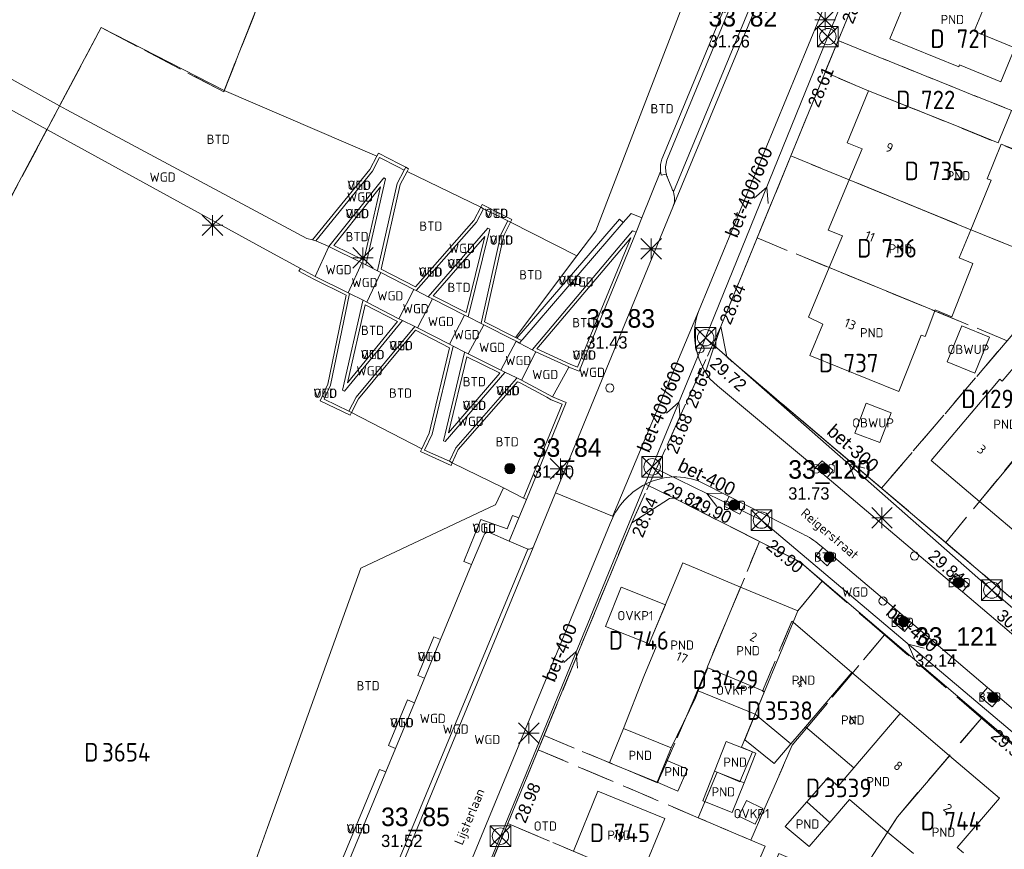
# Model space of a CAD drawing. Header units: metres. Extents: x 207644 to 210135, y 370459 to 373417.
# Tile 133 of 256: x 208226 to 208322, y 372092 to 372173. Entities that reach past the tile are written whole.
import ezdxf
from ezdxf.enums import TextEntityAlignment as Align

# ---------------------------------------------------------------- set-up
doc = ezdxf.new("R2010")
doc.units = ezdxf.units.M
doc.linetypes.add('HIDDEN2', pattern=[4.7625, 3.175, -1.5875])
for name, color, linetype in [('BTD', 7, 'Continuous'), ('combi_kolk', 7, 'Continuous'), ('CON_BxH300x300mm', 7, 'Continuous'), ('CON_BxH400x400mm', 7, 'Continuous'), ('CON_BxH400x600mm', 7, 'Continuous'), ('DMM_BxH300x300mm', 7, 'Continuous'), ('DMM_BxH400x400mm', 7, 'Continuous'), ('DMM_BxH400x600mm', 7, 'Continuous'), ('GB', 1, 'Continuous'), ('GB07', 1, 'Continuous'), ('GB11', 1, 'Continuous'), ('INV_BxH300x300mm', 7, 'Continuous'), ('INV_BxH400x400mm', 7, 'Continuous'), ('INV_BxH400x600mm', 7, 'Continuous'), ('KAD_Niet_vastgesteld_Perceel', 30, 'Continuous'), ('KAD_perceelnummer', 212, 'Continuous'), ('KAD_sectie', 212, 'Continuous'), ('KAD_Vastgesteld_Perceel', 212, 'Continuous'), ('NAR', 7, 'Continuous'), ('NLV_inspectieput', 7, 'Continuous'), ('NNR_inspectieput', 7, 'Continuous'), ('NOD_inspectieput', 7, 'Continuous'), ('OBWUP', 7, 'Continuous'), ('ORL', 7, 'Continuous'), ('OTD', 7, 'Continuous'), ('OVKP1', 7, 'Continuous'), ('PIJL', 7, 'Continuous'), ('PND', 7, 'Continuous'), ('trottoirkolk', 7, 'Continuous'), ('VGO', 7, 'Continuous'), ('WGD', 7, 'Continuous')]:
    doc.layers.add(name, color=color, linetype=linetype)
for name, color, linetype, lineweight in [('GIMGMV', 7, 'Continuous', 25), ('GMV', 7, 'Continuous', 25), ('GP1', 7, 'Continuous', 30), ('GPNDTV', 150, 'Continuous', 25), ('GPNDVB', 6, 'Continuous', 25), ('Q21_lantaarnpaal', 1, 'Continuous', 0), ('Q26_boom', 72, 'Continuous', 0), ('Q28_rioolput', 153, 'Continuous', 0)]:
    doc.layers.add(name, color=color, linetype=linetype, lineweight=lineweight)
doc.styles.add('ISO', font='isocpeur.ttf', dxfattribs={"height": 1})
doc.styles.add('ISOCP', font='ISOCP.shx', dxfattribs={"height": 1.8})

# ---------------------------------------------------------------- blocks, each defined once
blk = doc.blocks.new('ACMAP_ANN_TEMPLATE_Niet_Vastgesteld_Perceelnummer')
at = {"layer": 'KAD_perceelnummer', "style": 'ISOCP'}
blk.add_attdef('Perceelnummer', text='', height=1.8, dxfattribs=at).set_placement((0, 0), align=Align.MIDDLE)
at = {"layer": 'KAD_sectie', "style": 'ISOCP'}
blk.add_attdef('sectie', text='', height=1.8, dxfattribs=at).set_placement((-2.7, 0), align=Align.MIDDLE_RIGHT)
blk = doc.blocks.new('ACMAP_ANN_TEMPLATE_Vastgesteld_Perceelnummer')
at = {"layer": 'KAD_perceelnummer', "style": 'ISOCP'}
blk.add_attdef('Perceelnummer', text='', height=1.8, dxfattribs=at).set_placement((0, 0), align=Align.MIDDLE)
at = {"layer": 'KAD_sectie', "style": 'ISOCP'}
blk.add_attdef('sectie', text='', height=1.8, dxfattribs=at).set_placement((-2.7, 0), align=Align.MIDDLE_RIGHT)
blk = doc.blocks.new('Q21')
for p, q in [((-1, 1), (0, 0)), ((0, 1), (0, 0)), ((0, 0), (1, 1)), ((-1, 0), (0, 0)), ((-1, -1), (0, 0)), ((0, 0), (1, 0)), ((0, 0), (0, -1)), ((0, 0), (1, -1))]:
    blk.add_line(p, q)
blk = doc.blocks.new('Q28')
at = {"linetype": 'Continuous'}
for p, q in [((-1, -1), (1, 1)), ((-1, 1), (1, -1))]:
    blk.add_line(p, q, dxfattribs=at)
blk.add_lwpolyline([(1, 1), (1, -1), (-1, -1), (-1, 1)], close=True)
blk = doc.blocks.new('Q26')
blk.add_hatch(color=256).paths.add_polyline_path([(-0.452, -0.01, 1), (0.548, -0.01, 1)])
blk.add_circle((0.048, -0.01), 0.5)

msp = doc.modelspace()

# ---------------------------------------------------------------- linework, layer by layer
at = {"layer": 'combi_kolk', "color": 253, "lineweight": 13}
msp.add_circle((208283.94, 372136.83), 0.4, dxfattribs=at)
at = {"layer": 'CON_BxH300x300mm', "color": 253, "linetype": 'Continuous', "lineweight": 13}
for points in [[(208293.27, 372141.72), (208321.13, 372117.16)], [(208321.13, 372117.16), (208348.66, 372093.64)]]:
    msp.add_lwpolyline(points, dxfattribs=at)
at = {"layer": 'CON_BxH400x400mm', "color": 253, "linetype": 'Continuous', "lineweight": 13}
for points in [[(208288.06, 372129.15), (208273.29, 372093.21)], [(208288.06, 372129.15), (208298.7, 372123.97)], [(208327.3, 372099.81), (208298.7, 372123.97)], [(208273.29, 372093.21), (208258.48, 372057.17)]]:
    msp.add_lwpolyline(points, dxfattribs=at)
at = {"layer": 'CON_BxH400x600mm', "color": 253, "linetype": 'Continuous', "lineweight": 13}
for points in [[(208316.49, 372198.55), (208305.17, 372171.03)], [(208305.17, 372171.03), (208293.27, 372141.72)], [(208293.27, 372141.72), (208288.06, 372129.15)]]:
    msp.add_lwpolyline(points, dxfattribs=at)
at = {"layer": 'GB', "color": 253, "linetype": 'Continuous', "lineweight": 13}
for points in [[(208311.203, 372170.807), (208314.274, 372178.304)], [(208321.042, 372175.487), (208319.427, 372171.561)], [(208317.922, 372168.084), (208311.203, 372170.807)], [(208319.427, 372171.561), (208323.377, 372169.942)], [(208323.377, 372169.942), (208322.01, 372166.63)], [(208317.999, 372168.273), (208317.922, 372168.084)], [(208322.01, 372166.63), (208317.999, 372168.273)], [(208309.136, 372165.76), (208307.049, 372160.703)], [(208318.003, 372162.204), (208309.136, 372165.76)], [(208323.049, 372163.835), (208321.753, 372160.702)], [(208321.753, 372160.702), (208318.003, 372162.204)], [(208307.049, 372160.703), (208308.501, 372160.104)], [(208308.501, 372160.104), (208307.239, 372157.093)], [(208305.184, 372152.188), (208307.239, 372157.093)], [(208306.586, 372151.627), (208305.184, 372152.188)], [(208305.289, 372148.552), (208306.586, 372151.627)], [(208303.293, 372143.71), (208305.289, 372148.552)], [(208304.68, 372143.036), (208303.293, 372143.71)], [(208303.411, 372139.992), (208304.68, 372143.036)], [(208314.256, 372141.982), (208312.08, 372136.499)], [(208314.652, 372141.825), (208314.256, 372141.982)], [(208312.08, 372136.499), (208303.411, 372139.992)], [(208323.805, 372139.454), (208322.156, 372137.494)], [(208321.071, 372136.687), (208315.214, 372129.773)], [(208315.214, 372129.773), (208319.932, 372125.791)], [(208324.772, 372121.706), (208319.932, 372125.791)], [(208287.865, 372112.178), (208291.061, 372119.807)], [(208291.061, 372119.807), (208296.673, 372117.455)], [(208296.673, 372117.455), (208302.237, 372115.123)], [(208302.237, 372115.123), (208301.777, 372114.026)], [(208301.777, 372114.026), (208307.503, 372109.146)], [(208287.761, 372111.919), (208287.865, 372112.178)], [(208287.243, 372108.757), (208288.443, 372111.63)], [(208288.443, 372111.63), (208287.761, 372111.919)], [(208302.993, 372103.854), (208307.503, 372109.146)], [(208307.503, 372109.146), (208312.199, 372105.144)], [(208307.7, 372099.866), (208312.199, 372105.144)], [(208312.199, 372105.144), (208317.014, 372101.041)], [(208283.91, 372100.352), (208285.284, 372103.692)], [(208302.993, 372103.854), (208301.57, 372102.184)], [(208307.7, 372099.866), (208302.993, 372103.854)], [(208289.908, 372101.79), (208289.425, 372100.617)], [(208317.014, 372101.041), (208321.865, 372096.907)], [(208288.534, 372098.45), (208283.91, 372100.352)], [(208289.425, 372100.617), (208288.534, 372098.45)], [(208306.161, 372098.059), (208307.7, 372099.866)], [(208303.115, 372096.535), (208305.214, 372098.917)], [(208305.214, 372098.917), (208306.161, 372098.059)], [(208280.39, 372091.745), (208282.786, 372097.583)], [(208282.786, 372097.583), (208289.285, 372094.933)], [(208321.865, 372096.907), (208317.755, 372092.11)], [(208303.115, 372096.535), (208301.016, 372094.152)], [(208303.115, 372096.535), (208305.369, 372094.548)], [(208307.276, 372096.768), (208305.369, 372094.548)], [(208289.285, 372094.933), (208286.853, 372089.012)], [(208303.338, 372092.184), (208305.369, 372094.548)], [(208317.755, 372092.11), (208318.373, 372091.589)]]:
    msp.add_lwpolyline(points, dxfattribs=at)
at = {"layer": 'GB07', "color": 253, "linetype": 'Continuous', "lineweight": 13}
for points in [[(208319.095, 372152.234), (208307.239, 372157.093)], [(208315.586, 372144.324), (208305.289, 372148.552)], [(208325.634, 372132.643), (208319.932, 372125.791)], [(208293.403, 372109.612), (208296.673, 372117.455)], [(208298.998, 372107.271), (208301.777, 372114.026)], [(208292.556, 372107.346), (208293.489, 372109.576)], [(208293.489, 372109.576), (208293.403, 372109.612)], [(208298.098, 372105.082), (208298.998, 372107.271)], [(208289.908, 372101.79), (208285.284, 372103.692)], [(208317.014, 372101.041), (208311.934, 372095.087)], [(208294.127, 372099.533), (208297.005, 372098.394)], [(208311.934, 372095.087), (208310.988, 372093.606)]]:
    msp.add_lwpolyline(points, dxfattribs=at)
at = {"layer": 'GB11', "color": 253, "linetype": 'Continuous', "lineweight": 13}
for points in [[(208322.053, 372160.576), (208320.665, 372157.192)], [(208327.467, 372158.443), (208322.053, 372160.576)], [(208321.077, 372157.054), (208319.095, 372152.234)], [(208320.665, 372157.192), (208321.077, 372157.054)], [(208319.095, 372152.234), (208317.967, 372149.49)], [(208319.292, 372148.935), (208317.242, 372143.756)], [(208317.967, 372149.49), (208319.292, 372148.935)], [(208315.586, 372144.324), (208314.652, 372141.825)], [(208315.623, 372144.423), (208315.586, 372144.324)], [(208317.242, 372143.756), (208315.623, 372144.423)], [(208321.918, 372137.694), (208321.071, 372136.687)], [(208322.156, 372137.494), (208321.918, 372137.694)], [(208293.489, 372109.576), (208298.998, 372107.271)], [(208285.284, 372103.692), (208287.243, 372108.757)], [(208292.267, 372106.655), (208289.908, 372101.79)], [(208292.556, 372107.346), (208292.267, 372106.655)], [(208294.127, 372099.533), (208295.27, 372102.422)], [(208295.27, 372102.422), (208298.148, 372101.283)], [(208298.148, 372101.283), (208297.005, 372098.394)], [(208288.534, 372098.45), (208290.575, 372097.571), (208291.501, 372099.722), (208289.425, 372100.617)], [(208294.127, 372099.533), (208292.984, 372096.644)], [(208295.862, 372095.505), (208297.005, 372098.394)], [(208292.984, 372096.644), (208295.862, 372095.505)], [(208310.988, 372093.606), (208307.276, 372096.768)], [(208301.016, 372094.152), (208303.338, 372092.184)], [(208313.495, 372091.52), (208310.988, 372093.606)]]:
    msp.add_lwpolyline(points, dxfattribs=at)
at = {"layer": 'GIMGMV', "color": 253, "linetype": 'Continuous', "lineweight": 13}
for points in [[(208318.214, 372142.891), (208316.782, 372139.375)], [(208320.916, 372141.79), (208318.214, 372142.891)], [(208319.484, 372138.274), (208320.916, 372141.79)], [(208316.782, 372139.375), (208319.484, 372138.274)], [(208308.908, 372135.348), (208307.8, 372132.446)], [(208311.339, 372134.419), (208308.908, 372135.348)], [(208310.232, 372131.518), (208311.339, 372134.419)], [(208307.8, 372132.446), (208310.232, 372131.518)]]:
    msp.add_lwpolyline(points, dxfattribs=at)
at = {"layer": 'GMV', "color": 253, "linetype": 'Continuous', "lineweight": 13}
for points in [[(208315.075, 372198.805), (208292.563, 372144.276)], [(208306.392, 372171.203), (208316.11, 372194.643)], [(208306.646, 372194.356), (208290.088, 372154.434)], [(208305.634, 372193.303), (208290.124, 372155.92)], [(208302.443, 372191.599), (208289.089, 372159.331)], [(208289.555, 372159.15), (208302.9, 372191.395)], [(208296.347, 372187.847), (208286.188, 372161.5)], [(208254.484, 372186.25), (208246.391, 372165.781)], [(208230.373, 372164.286), (208234.429, 372171.901)], [(208234.429, 372171.901), (208246.391, 372165.781)], [(208294.755, 372142.827), (208306.392, 372171.203)], [(208225.469, 372167.002), (208230.373, 372164.286)], [(208261.255, 372159.394), (208246.391, 372165.781)], [(208224.194, 372164.684), (208229.14, 372161.974)], [(208231.078, 372163.895), (208230.373, 372164.286)], [(208254.438, 372151.373), (208231.078, 372163.895)], [(208190.879, 372090.16), (208229.14, 372161.974)], [(208250.469, 372150.285), (208229.14, 372161.974)], [(208286.188, 372161.5), (208282.578, 372152.125)], [(208260.578, 372158.083), (208261.255, 372159.394)], [(208261.531, 372159.275), (208260.83, 372157.918)], [(208261.402, 372159.679), (208261.255, 372159.394)], [(208263.439, 372158.632), (208261.402, 372159.679)], [(208263.302, 372158.365), (208261.531, 372159.275)], [(208289.089, 372159.331), (208289.001, 372159.092)], [(208263.932, 372158.041), (208263.302, 372158.365)], [(208264.074, 372158.306), (208263.439, 372158.632)], [(208264.074, 372158.306), (208263.932, 372158.041)], [(208264.34, 372158.168), (208264.074, 372158.306)], [(208264.202, 372157.909), (208264.34, 372158.168)], [(208288.889, 372158.57), (208288.87, 372158.304)], [(208288.87, 372158.304), (208288.875, 372158.036)], [(208288.934, 372158.834), (208288.889, 372158.57)], [(208289.001, 372159.092), (208288.934, 372158.834)], [(208254.985, 372151.234), (208260.578, 372158.083)], [(208260.83, 372157.918), (208255.306, 372151.153)], [(208261.921, 372157.29), (208256.593, 372150.585)], [(208262.092, 372157.194), (208261.921, 372157.29)], [(208263.234, 372156.737), (208263.932, 372158.041)], [(208263.518, 372156.631), (208264.202, 372157.909)], [(208271.369, 372154.414), (208264.202, 372157.909)], [(208288.888, 372157.914), (208287.063, 372153.403)], [(208288.875, 372158.036), (208288.888, 372157.914)], [(208288.888, 372157.914), (208288.905, 372157.769)], [(208288.905, 372157.769), (208288.954, 372157.536)], [(208288.954, 372157.536), (208289.443, 372157.639)], [(208289.972, 372156.267), (208289.586, 372157.234)], [(208257.06, 372150.691), (208261.605, 372156.41)], [(208261.605, 372156.41), (208259.974, 372149.271)], [(208260.245, 372149.111), (208262.092, 372157.194)], [(208261.328, 372148.259), (208263.234, 372156.737)], [(208261.665, 372148.392), (208263.518, 372156.631)], [(208271.369, 372154.414), (208270.695, 372153.143)], [(208271.369, 372154.414), (208271.511, 372154.682)], [(208271.639, 372154.282), (208271.369, 372154.414)], [(208271.511, 372154.682), (208273.429, 372153.717)], [(208278.655, 372126.624), (208290.088, 372154.434)], [(208270.944, 372152.971), (208271.628, 372154.262)], [(208271.628, 372154.262), (208271.639, 372154.282)], [(208271.639, 372154.282), (208273.295, 372153.449)], [(208273.295, 372153.449), (208273.997, 372153.096)], [(208273.429, 372153.717), (208274.398, 372153.23)], [(208285.252, 372152.923), (208286.022, 372153.816)], [(208286.022, 372153.816), (208287.063, 372153.403)], [(208286.518, 372151.996), (208287.063, 372153.403)], [(208270.695, 372153.143), (208265.012, 372146.673)], [(208265.084, 372146.301), (208270.944, 372152.971)], [(208273.997, 372153.096), (208273.334, 372151.765)], [(208274.264, 372152.961), (208273.619, 372151.664)], [(208274.063, 372153.063), (208273.997, 372153.096)], [(208274.264, 372152.961), (208274.063, 372153.063)], [(208274.398, 372153.23), (208274.264, 372152.961)], [(208274.264, 372152.961), (208280.734, 372149.688)], [(208274.895, 372141.678), (208284.873, 372153.249)], [(208275.481, 372141.592), (208285.252, 372152.923)], [(208284.873, 372153.249), (208285.252, 372152.923)], [(208272.068, 372152.379), (208266.265, 372145.711)], [(208266.744, 372145.804), (208271.777, 372151.588)], [(208271.777, 372151.588), (208269.944, 372144.184)], [(208270.145, 372143.748), (208272.257, 372152.277)], [(208273.334, 372151.765), (208271.412, 372143.152)], [(208273.619, 372151.664), (208271.748, 372143.281)], [(208272.257, 372152.277), (208272.068, 372152.379)], [(208286.157, 372152.137), (208276.4, 372140.582)], [(208282.578, 372152.125), (208280.734, 372149.688)], [(208280.96, 372138.459), (208286.518, 372151.996)], [(208286.518, 372151.996), (208286.157, 372152.137)], [(208254.985, 372151.234), (208254.438, 372151.373)], [(208254.985, 372151.234), (208255.306, 372151.153)], [(208256.593, 372150.585), (208255.254, 372147.69)], [(208256.593, 372150.585), (208255.306, 372151.153)], [(208259.801, 372149.021), (208256.593, 372150.585)], [(208259.974, 372149.271), (208257.06, 372150.691)], [(208276.836, 372140.633), (208285.97, 372151.45)], [(208285.97, 372151.45), (208280.796, 372138.849)], [(208253.808, 372148.474), (208250.469, 372150.285)], [(208274.75, 372141.751), (208280.734, 372149.688)], [(208259.801, 372149.021), (208258.461, 372146.1)], [(208259.801, 372149.021), (208260.18, 372148.825)], [(208260.18, 372148.825), (208260.245, 372149.111)], [(208261.322, 372148.232), (208260.18, 372148.825)], [(208253.665, 372148.211), (208253.808, 372148.474)], [(208255.116, 372147.424), (208253.665, 372148.211)], [(208255.254, 372147.69), (208253.808, 372148.474)], [(208258.461, 372146.1), (208255.254, 372147.69)], [(208261.66, 372148.057), (208260.279, 372145.185)], [(208261.322, 372148.232), (208261.328, 372148.259)], [(208261.322, 372148.232), (208261.66, 372148.057)], [(208261.66, 372148.057), (208264.852, 372146.418)], [(208265.012, 372146.673), (208261.665, 372148.392)], [(208258.263, 372145.863), (208255.116, 372147.424)], [(208256.473, 372137.195), (208258.263, 372145.863)], [(208256.76, 372137.1), (208258.603, 372146.024)], [(208258.604, 372146.028), (208258.461, 372146.1)], [(208258.603, 372146.024), (208258.604, 372146.028)], [(208259.92, 372145.366), (208258.604, 372146.028)], [(208264.852, 372146.418), (208263.408, 372143.57)], [(208264.852, 372146.418), (208265.084, 372146.301)], [(208265.084, 372146.301), (208266.263, 372145.709)], [(208266.265, 372145.711), (208266.263, 372145.709)], [(208266.263, 372145.709), (208266.676, 372145.502)], [(208269.944, 372144.184), (208266.744, 372145.804)], [(208257.921, 372136.606), (208259.906, 372145.304)], [(208258.397, 372137.344), (208260.127, 372144.926)], [(208259.906, 372145.304), (208259.92, 372145.366)], [(208260.279, 372145.185), (208259.92, 372145.366)], [(208260.127, 372144.926), (208263.283, 372143.297)], [(208263.408, 372143.57), (208260.279, 372145.185)], [(208265.201, 372142.694), (208266.676, 372145.502)], [(208266.676, 372145.502), (208269.782, 372143.93)], [(208268.32, 372141.091), (208269.782, 372143.93)], [(208270.145, 372143.748), (208269.782, 372143.93)], [(208284.231, 372124.377), (208292.563, 372144.276)], [(208263.753, 372143.397), (208258.107, 372136.518)], [(208263.283, 372143.297), (208258.397, 372137.344)], [(208263.756, 372143.4), (208263.408, 372143.57)], [(208263.756, 372143.4), (208263.753, 372143.397)], [(208264.954, 372142.815), (208263.756, 372143.4)], [(208270.132, 372140.146), (208271.671, 372142.984)], [(208270.145, 372143.748), (208271.404, 372143.118)], [(208271.412, 372143.152), (208271.404, 372143.118)], [(208271.404, 372143.118), (208271.671, 372142.984)], [(208271.671, 372142.984), (208274.567, 372141.508)], [(208271.748, 372143.281), (208274.75, 372141.751)], [(208294.755, 372142.827), (208293.255, 372138.353)], [(208294.755, 372142.827), (208295.318, 372139.845)], [(208264.943, 372142.801), (208259.228, 372135.932)], [(208259.48, 372135.766), (208265.035, 372142.442)], [(208264.954, 372142.815), (208264.943, 372142.801)], [(208265.201, 372142.694), (208264.954, 372142.815)], [(208265.035, 372142.442), (208268.329, 372140.749)], [(208265.201, 372142.694), (208268.32, 372141.091)], [(208268.675, 372140.906), (208268.32, 372141.091)], [(208273.326, 372138.567), (208274.822, 372141.378)], [(208274.567, 372141.508), (208274.579, 372141.502)], [(208274.579, 372141.502), (208274.822, 372141.378)], [(208274.895, 372141.678), (208274.75, 372141.751)], [(208274.822, 372141.378), (208275.146, 372141.204)], [(208274.895, 372141.678), (208275.353, 372141.444)], [(208275.353, 372141.444), (208275.146, 372141.204)], [(208275.146, 372141.204), (208276.369, 372140.545)], [(208275.353, 372141.444), (208275.481, 372141.592)], [(208268.329, 372140.749), (208266.346, 372132.42)], [(208266.63, 372132.319), (208268.675, 372140.906)], [(208269.803, 372140.268), (208267.754, 372131.697)], [(208269.814, 372140.312), (208268.675, 372140.906)], [(208269.814, 372140.312), (208269.803, 372140.268)], [(208269.814, 372140.312), (208270.132, 372140.146)], [(208273.326, 372138.567), (208270.132, 372140.146)], [(208275.339, 372137.581), (208276.726, 372140.353)], [(208276.4, 372140.582), (208276.369, 372140.545)], [(208276.726, 372140.353), (208276.369, 372140.545)], [(208276.726, 372140.353), (208279.935, 372138.876)], [(208280.074, 372139.142), (208276.836, 372140.633)], [(208268.248, 372132.472), (208270.016, 372139.869)], [(208270.016, 372139.869), (208273.194, 372138.298)], [(208280.796, 372138.849), (208280.074, 372139.142)], [(208292.772, 372139.349), (208293.197, 372138.439)], [(208295.318, 372139.845), (208299.767, 372136.078)], [(208267.912, 372131.623), (208273.713, 372138.352)], [(208273.247, 372138.271), (208268.248, 372132.472)], [(208273.194, 372138.298), (208273.247, 372138.271)], [(208273.728, 372138.37), (208273.326, 372138.567)], [(208273.713, 372138.352), (208273.728, 372138.37)], [(208273.728, 372138.37), (208274.889, 372137.801)], [(208278.37, 372135.962), (208279.957, 372138.866)], [(208279.935, 372138.876), (208279.957, 372138.866)], [(208279.957, 372138.866), (208280.96, 372138.459)], [(208293.197, 372138.439), (208293.255, 372138.353)], [(208293.255, 372138.353), (208293.688, 372137.716), (208294.412, 372137.024), (208303.96, 372129.097)], [(208255.729, 372135.592), (208256.473, 372137.195)], [(208256.126, 372135.734), (208256.76, 372137.1)], [(208268.932, 372130.996), (208274.846, 372137.752)], [(208274.964, 372137.431), (208269.187, 372130.832)], [(208274.846, 372137.752), (208274.889, 372137.801)], [(208274.889, 372137.801), (208275.339, 372137.581)], [(208275.202, 372137.314), (208274.964, 372137.431)], [(208277.807, 372135.922), (208275.202, 372137.314)], [(208277.948, 372136.187), (208275.339, 372137.581)], [(208258.107, 372136.518), (208257.921, 372136.606)], [(208278.37, 372135.962), (208277.948, 372136.187)], [(208258.664, 372134.176), (208255.729, 372135.592)], [(208258.531, 372134.573), (208256.126, 372135.734)], [(208259.228, 372135.932), (208258.531, 372134.573)], [(208258.798, 372134.436), (208259.48, 372135.766)], [(208275.55, 372126.108), (208279.294, 372135.244)], [(208275.819, 372125.973), (208279.684, 372135.405)], [(208278.241, 372135.691), (208277.807, 372135.922)], [(208279.294, 372135.244), (208278.241, 372135.691)], [(208279.684, 372135.405), (208278.37, 372135.962)], [(208299.767, 372136.078), (208310.227, 372127.223)], [(208258.531, 372134.573), (208258.798, 372134.436)], [(208258.798, 372134.436), (208258.664, 372134.176)], [(208258.798, 372134.436), (208265.63, 372130.922)], [(208266.346, 372132.42), (208265.63, 372130.922)], [(208265.897, 372130.785), (208266.63, 372132.319)], [(208267.754, 372131.697), (208267.912, 372131.623)], [(208265.63, 372130.922), (208265.494, 372130.637)], [(208265.494, 372130.637), (208268.486, 372129.295)], [(208268.337, 372129.691), (208265.897, 372130.785)], [(208268.337, 372129.691), (208268.932, 372130.996)], [(208269.187, 372130.832), (208268.606, 372129.558)], [(208268.606, 372129.558), (208268.337, 372129.691)], [(208268.486, 372129.295), (208268.606, 372129.558)], [(208273.575, 372127.095), (208268.606, 372129.558)], [(208304.599, 372129.73), (208303.96, 372129.097)], [(208305.672, 372128.792), (208304.599, 372129.73)], [(208305.113, 372128.121), (208303.96, 372129.097)], [(208305.113, 372128.121), (208305.672, 372128.792)], [(208295.556, 372126.274), (208292.871, 372127.645)], [(208317.025, 372118.031), (208305.113, 372128.121)], [(208273.578, 372127.094), (208272.797, 372125.469)], [(208273.578, 372127.094), (208273.575, 372127.095)], [(208275.55, 372126.108), (208273.578, 372127.094)], [(208276.528, 372121.45), (208278.655, 372126.624)], [(208284.217, 372124.348), (208278.655, 372126.624)], [(208290.191, 372126.11), (208287.406, 372127.469)], [(208310.227, 372127.223), (208322.343, 372116.965)], [(208275.083, 372124.176), (208275.819, 372125.973)], [(208275.55, 372126.108), (208275.819, 372125.973)], [(208289.751, 372126.073), (208286.072, 372123.69)], [(208290.191, 372126.11), (208289.751, 372126.073)], [(208290.191, 372126.11), (208301.974, 372120.14)], [(208295.078, 372125.311), (208295.556, 372126.274)], [(208297.085, 372125.493), (208295.556, 372126.274)], [(208272.792, 372125.467), (208259.703, 372119.281)], [(208272.797, 372125.469), (208272.792, 372125.467)], [(208296.596, 372124.541), (208295.078, 372125.311)], [(208297.085, 372125.493), (208296.596, 372124.541)], [(208302.699, 372122.626), (208297.085, 372125.493)], [(208275.083, 372124.176), (208274.472, 372124.426), (208273.935, 372123.115), (208271.378, 372124.019), (208269.723, 372119.944), (208270.488, 372119.633)], [(208274.154, 372121.91), (208275.083, 372124.176)], [(208286.072, 372123.69), (208277.595, 372103.147)], [(208284.224, 372124.223), (208283.975, 372123.651)], [(208284.224, 372124.363), (208284.217, 372124.348)], [(208284.231, 372124.377), (208284.224, 372124.363)], [(208284.224, 372124.363), (208284.224, 372124.223)], [(208283.975, 372123.651), (208265.376, 372078.516)], [(208272.211, 372122.756), (208274.154, 372121.91)], [(208270.488, 372119.633), (208271.662, 372122.466)], [(208274.154, 372121.91), (208275.944, 372121.151)], [(208275.944, 372121.151), (208261.383, 372086.046)], [(208261.659, 372085.385), (208276.473, 372121.316)], [(208276.473, 372121.316), (208276.528, 372121.45)], [(208304.042, 372120.506), (208304.682, 372121.292)], [(208304.682, 372121.292), (208304.397, 372121.534)], [(208305.829, 372120.318), (208304.682, 372121.292)], [(208305.107, 372119.508), (208304.042, 372120.506)], [(208305.829, 372120.318), (208305.107, 372119.508)], [(208305.829, 372120.318), (208312.173, 372114.933)], [(208259.703, 372119.281), (208250.604, 372094.034)], [(208267.469, 372112.347), (208270.488, 372119.633)], [(208325.085, 372100.606), (208302.818, 372119.583)], [(208317.644, 372118.787), (208317.025, 372118.031)], [(208318.272, 372116.975), (208317.025, 372118.031)], [(208318.892, 372117.718), (208317.644, 372118.787)], [(208318.272, 372116.975), (208318.892, 372117.718)], [(208326.945, 372109.63), (208318.272, 372116.975)], [(208322.343, 372116.965), (208323.858, 372115.682)], [(208311.526, 372114.054), (208312.173, 372114.933)], [(208313.307, 372113.97), (208312.173, 372114.933)], [(208312.624, 372113.139), (208311.526, 372114.054)], [(208313.307, 372113.97), (208312.624, 372113.139)], [(208320.711, 372107.686), (208313.307, 372113.97)], [(208265.909, 372108.582), (208265.253, 372108.854), (208266.811, 372112.619), (208267.469, 372112.347)], [(208265.909, 372108.582), (208267.469, 372112.347)], [(208264.92, 372106.195), (208265.909, 372108.582)], [(208319.963, 372106.816), (208320.711, 372107.686)], [(208321.897, 372106.68), (208320.711, 372107.686)], [(208263.072, 372101.736), (208262.396, 372102.016), (208264.241, 372106.476), (208264.92, 372106.195)], [(208321.157, 372105.799), (208319.963, 372106.816)], [(208321.897, 372106.68), (208321.157, 372105.799)], [(208326.592, 372102.695), (208321.897, 372106.68)], [(208263.072, 372101.736), (208264.92, 372106.195)], [(208277.595, 372103.147), (208276.935, 372101.546)], [(208262.128, 372099.457), (208263.072, 372101.736)], [(208276.935, 372101.546), (208266.441, 372076.114)], [(208262.128, 372099.457), (208261.52, 372099.708), (208256.889, 372088.512), (208255.365, 372088.34)], [(208257.225, 372087.626), (208262.128, 372099.457)], [(208250.604, 372094.034), (208249.297, 372090.406)]]:
    msp.add_lwpolyline(points, dxfattribs=at)
for points in [[(208289.399, 372157.849, -0.139818), (208289.555, 372159.15)], [(208289.443, 372157.639, -0.018247), (208289.399, 372157.849)], [(208289.443, 372157.639, 0.047139), (208289.586, 372157.234)], [(208290.124, 372155.92, 0.0461), (208289.972, 372156.267)], [(208290.088, 372154.434, 0.177652), (208290.124, 372155.92)], [(208292.563, 372144.276, 0.191808), (208292.772, 372139.349)], [(208292.871, 372127.645, 0.222871), (208287.406, 372127.469)], [(208287.406, 372127.469, 0.162103), (208284.224, 372124.223)], [(208271.662, 372122.466, -0.432975), (208272.211, 372122.756)], [(208304.397, 372121.534, 0.065952), (208302.699, 372122.626)], [(208275.944, 372121.151, 0.232856), (208276.473, 372121.316)], [(208302.818, 372119.583, 0.130833), (208301.974, 372120.14)]]:
    msp.add_lwpolyline(points, format="xyb", dxfattribs=at)
at = {"layer": 'GP1', "color": 253, "linetype": 'Continuous', "lineweight": 13}
for points in [[(208283.511, 372113.609), (208285.044, 372117.447)], [(208285.044, 372117.447), (208289.35, 372115.723)], [(208289.35, 372115.723), (208287.865, 372112.178)], [(208287.761, 372111.919), (208283.511, 372113.609)], [(208298.098, 372105.082), (208292.556, 372107.346)], [(208298.092, 372094.368), (208296.511, 372095.144), (208297.262, 372096.674), (208298.844, 372095.897), (208298.092, 372094.368)]]:
    msp.add_lwpolyline(points, dxfattribs=at)
at = {"layer": 'GPNDTV', "color": 253, "linetype": 'Continuous', "lineweight": 13}
msp.add_lwpolyline([(208301.57, 372102.184), (208298.098, 372105.082)], dxfattribs=at)
at = {"layer": 'GPNDVB', "color": 253, "linetype": 'Continuous', "lineweight": 13}
msp.add_lwpolyline([(208301.57, 372102.184), (208299.936, 372100.266), (208297.07, 372102.583), (208298.098, 372105.082)], dxfattribs=at)
at = {"layer": 'KAD_Niet_vastgesteld_Perceel', "color": 253, "linetype": 'HIDDEN2', "lineweight": 13}
for points in [[(208310.063, 372180.057), (208306.392, 372171.203), (208306.159, 372170.636), (208304.895, 372167.553), (208301.56, 372159.42), (208298.283, 372151.429), (208294.755, 372142.827), (208286.072, 372123.69), (208277.533, 372102.996), (208276.966, 372101.623), (208274.004, 372094.445), (208271.647, 372088.733)], [(208112.412, 371945.989), (208152.875, 371926.837), (208238.006, 371888.987), (208244.61, 371903.887), (208164.685, 371939.475), (208134.159, 371957.004), (208119.408, 371964.218), (208129.132, 371990.025), (208128.531, 372021.148), (208171.927, 372097.695), (208190.879, 372090.16), (208228.541, 372160.85), (208230.946, 372165.362), (208234.429, 372171.901), (208246.346, 372165.667), (208249.199, 372172.872)]]:
    msp.add_lwpolyline(points, dxfattribs=at)
at = {"layer": 'KAD_Vastgesteld_Perceel', "color": 253, "linetype": 'HIDDEN2', "lineweight": 13}
for points in [[(208212.496, 372192.33), (208212.88, 372192.966), (208225.398, 372214.081), (208232.345, 372225.63), (208263.48, 372208.994), (208249.199, 372172.872), (208246.346, 372165.667), (208234.429, 372171.901), (208230.946, 372165.362), (208228.541, 372160.85), (208190.879, 372090.16), (208171.927, 372097.695), (208159.421, 372102.667), (208166.619, 372115.196), (208179.89, 372137.857), (208196.387, 372165.652), (208202.132, 372175.165), (208204.79, 372179.568), (208209.887, 372188.01), (208212.496, 372192.33)], [(208306.159, 372170.636), (208306.392, 372171.203), (208310.063, 372180.057), (208336.08, 372169.226), (208336.872, 372168.244), (208328.619, 372161.592), (208306.159, 372170.636)], [(208304.895, 372167.553), (208306.159, 372170.636), (208328.619, 372161.592), (208325.532, 372159.106), (208318.003, 372162.204), (208309.135, 372165.756), (208304.895, 372167.553)], [(208301.56, 372159.42), (208304.895, 372167.553), (208309.135, 372165.756), (208318.003, 372162.204), (208325.532, 372159.106), (208336.043, 372154.798), (208329.744, 372149.752), (208328.552, 372148.359), (208301.56, 372159.42)], [(208298.283, 372151.429), (208301.56, 372159.42), (208328.552, 372148.359), (208322.627, 372141.433), (208298.283, 372151.429)], [(208294.755, 372142.827), (208298.283, 372151.429), (208322.627, 372141.433), (208310.399, 372127.076), (208295.318, 372139.845), (208294.755, 372142.827)], [(208316.648, 372121.785), (208310.399, 372127.076), (208322.627, 372141.433), (208328.552, 372148.359), (208329.744, 372149.752), (208334.949, 372143.485), (208329.713, 372137.346), (208328.709, 372138.188), (208326.631, 372135.669), (208328.584, 372134.037), (208326.674, 372131.776), (208325.604, 372132.668), (208324.381, 372131.218), (208316.648, 372121.785)], [(208316.648, 372121.785), (208324.381, 372131.218), (208325.604, 372132.668), (208326.674, 372131.776), (208328.584, 372134.037), (208326.631, 372135.669), (208328.709, 372138.188), (208329.713, 372137.346), (208334.949, 372143.485), (208340.328, 372137.03), (208322.956, 372116.444), (208316.648, 372121.785)], [(208298.522, 372121.889), (208292.152, 372106.61), (208288.591, 372098.411), (208277.533, 372102.996), (208286.072, 372123.69), (208289.751, 372126.073), (208290.191, 372126.11), (208298.522, 372121.889)], [(208277.533, 372102.996), (208288.591, 372098.411), (208292.152, 372106.61), (208298.522, 372121.889), (208301.974, 372120.14), (208302.818, 372119.583), (208304.623, 372118.03), (208302.237, 372115.123), (208301.777, 372114.026), (208301.663, 372114.123), (208298.797, 372107.32), (208298.926, 372107.266), (208298.979, 372107.221), (208296.753, 372101.867), (208297.824, 372101.422), (208296.609, 372098.499), (208294.384, 372099.424), (208292.544, 372095), (208276.966, 372101.623), (208277.533, 372102.996)], [(208292.544, 372095), (208294.384, 372099.424), (208296.609, 372098.499), (208297.824, 372101.422), (208296.753, 372101.867), (208298.979, 372107.221), (208298.926, 372107.266), (208298.797, 372107.32), (208301.663, 372114.123), (208301.777, 372114.026), (208302.237, 372115.123), (208304.623, 372118.03), (208310.686, 372112.814), (208303.082, 372103.715), (208301.706, 372102.065), (208297.665, 372092.822), (208292.544, 372095)], [(208298.099, 372085.86), (208296.611, 372086.413), (208299.058, 372092.23), (208297.665, 372092.822), (208301.706, 372102.065), (208303.082, 372103.715), (208310.686, 372112.814), (208320.127, 372104.691), (208311.934, 372095.087), (208308.652, 372089.948), (208320.775, 372084.659), (208320.079, 372082.983), (208300.408, 372091.514), (208298.099, 372085.86)], [(208320.127, 372104.691), (208324.996, 372100.501), (208325.872, 372096.938), (208320.775, 372084.659), (208308.652, 372089.948), (208311.934, 372095.087), (208320.127, 372104.691)], [(208297.665, 372092.822), (208299.058, 372092.23), (208296.611, 372086.413), (208293.756, 372087.603), (208292.844, 372085.427), (208289.896, 372086.656), (208290.356, 372087.755), (208286.906, 372089.192), (208286.834, 372089.02), (208274.004, 372094.445), (208276.966, 372101.623), (208292.544, 372095), (208297.665, 372092.822)], [(208296.611, 372086.413), (208298.099, 372085.86), (208296.358, 372081.595), (208295.608, 372081.905), (208294.574, 372079.352), (208271.647, 372088.733), (208274.004, 372094.445), (208286.834, 372089.02), (208286.906, 372089.192), (208290.356, 372087.755), (208289.896, 372086.656), (208292.844, 372085.427), (208293.756, 372087.603), (208296.611, 372086.413)]]:
    msp.add_lwpolyline(points, close=True, dxfattribs=at)
msp.add_lwpolyline([(208324.996, 372100.501), (208320.127, 372104.691), (208310.686, 372112.814), (208304.623, 372118.03), (208302.818, 372119.583), (208301.974, 372120.14), (208298.522, 372121.889), (208290.191, 372126.11), (208289.751, 372126.073), (208286.072, 372123.69), (208294.755, 372142.827), (208295.318, 372139.845), (208310.399, 372127.076), (208316.648, 372121.785), (208322.956, 372116.444)], dxfattribs=at)
at = {"layer": 'NOD_inspectieput', "color": 253, "lineweight": 13}
for centre in [(208305.17, 372171.03), (208293.27, 372141.72), (208288.06, 372129.15), (208298.7, 372123.97), (208321.13, 372117.16), (208273.29, 372093.21)]:
    msp.add_circle(centre, 0.8, dxfattribs=at)
at = {"layer": 'PIJL', "color": 253, "lineweight": 13}
for points in [[(208298.01, 372155.31), (208299.22, 372156.38), (208299.35, 372154.77)], [(208289.45, 372134.38), (208290.66, 372135.44), (208290.78, 372133.83)], [(208308.76, 372129.03), (208307.2, 372129.44), (208307.8, 372127.95)], [(208294.99, 372126.58), (208293.38, 372126.56), (208294.36, 372125.28)], [(208314.56, 372111.51), (208313, 372111.89), (208313.64, 372110.41)], [(208279.46, 372110.12), (208280.67, 372111.18), (208280.79, 372109.57)]]:
    msp.add_lwpolyline(points, dxfattribs=at)
at = {"layer": 'trottoirkolk', "color": 253, "lineweight": 13}
for centre in [(208292.71, 372140.64), (208313.6, 372120.48), (208310.54, 372116.09)]:
    msp.add_circle(centre, 0.4, dxfattribs=at)

# ---------------------------------------------------------------- block references
at = {"layer": 'KAD_Niet_vastgesteld_Perceel', "color": 253, "linetype": 'HIDDEN2', "lineweight": 13}
ref = msp.add_blockref('ACMAP_ANN_TEMPLATE_Niet_Vastgesteld_Perceelnummer', (208236.857, 372101.37), dxfattribs=at)
ref.add_attrib('Perceelnummer', '3654', dxfattribs={"layer": 'KAD_perceelnummer', "lineweight": 13, "height": 1.8, "style": 'ISOCP'}).set_placement((208236.857, 372101.37), align=Align.MIDDLE)
ref.add_attrib('sectie', 'D', dxfattribs={"layer": 'KAD_sectie', "lineweight": 13, "height": 1.8, "style": 'ISOCP'}).set_placement((208234.157, 372101.37), align=Align.MIDDLE_RIGHT)
at = {"layer": 'KAD_Vastgesteld_Perceel', "color": 253, "linetype": 'HIDDEN2', "lineweight": 13}
ref = msp.add_blockref('ACMAP_ANN_TEMPLATE_Vastgesteld_Perceelnummer', (208319.238, 372170.825), dxfattribs=at)
ref.add_attrib('Perceelnummer', '721', dxfattribs={"layer": 'KAD_perceelnummer', "lineweight": 13, "height": 1.8, "style": 'ISOCP'}).set_placement((208319.238, 372170.825), align=Align.MIDDLE)
ref.add_attrib('sectie', 'D', dxfattribs={"layer": 'KAD_sectie', "lineweight": 13, "height": 1.8, "style": 'ISOCP'}).set_placement((208316.538, 372170.825), align=Align.MIDDLE_RIGHT)
ref = msp.add_blockref('ACMAP_ANN_TEMPLATE_Vastgesteld_Perceelnummer', (208315.91, 372164.871), dxfattribs=at)
ref.add_attrib('Perceelnummer', '722', dxfattribs={"layer": 'KAD_perceelnummer', "lineweight": 13, "height": 1.8, "style": 'ISOCP'}).set_placement((208315.91, 372164.871), align=Align.MIDDLE)
ref.add_attrib('sectie', 'D', dxfattribs={"layer": 'KAD_sectie', "lineweight": 13, "height": 1.8, "style": 'ISOCP'}).set_placement((208313.21, 372164.871), align=Align.MIDDLE_RIGHT)
ref = msp.add_blockref('ACMAP_ANN_TEMPLATE_Vastgesteld_Perceelnummer', (208316.735, 372157.956), dxfattribs=at)
ref.add_attrib('Perceelnummer', '735', dxfattribs={"layer": 'KAD_perceelnummer', "lineweight": 13, "height": 1.8, "style": 'ISOCP'}).set_placement((208316.735, 372157.956), align=Align.MIDDLE)
ref.add_attrib('sectie', 'D', dxfattribs={"layer": 'KAD_sectie', "lineweight": 13, "height": 1.8, "style": 'ISOCP'}).set_placement((208314.035, 372157.956), align=Align.MIDDLE_RIGHT)
ref = msp.add_blockref('ACMAP_ANN_TEMPLATE_Vastgesteld_Perceelnummer', (208312.116, 372150.427), dxfattribs=at)
ref.add_attrib('Perceelnummer', '736', dxfattribs={"layer": 'KAD_perceelnummer', "lineweight": 13, "height": 1.8, "style": 'ISOCP'}).set_placement((208312.116, 372150.427), align=Align.MIDDLE)
ref.add_attrib('sectie', 'D', dxfattribs={"layer": 'KAD_sectie', "lineweight": 13, "height": 1.8, "style": 'ISOCP'}).set_placement((208309.416, 372150.427), align=Align.MIDDLE_RIGHT)
ref = msp.add_blockref('ACMAP_ANN_TEMPLATE_Vastgesteld_Perceelnummer', (208308.394, 372139.253), dxfattribs=at)
ref.add_attrib('Perceelnummer', '737', dxfattribs={"layer": 'KAD_perceelnummer', "lineweight": 13, "height": 1.8, "style": 'ISOCP'}).set_placement((208308.394, 372139.253), align=Align.MIDDLE)
ref.add_attrib('sectie', 'D', dxfattribs={"layer": 'KAD_sectie', "lineweight": 13, "height": 1.8, "style": 'ISOCP'}).set_placement((208305.694, 372139.253), align=Align.MIDDLE_RIGHT)
ref = msp.add_blockref('ACMAP_ANN_TEMPLATE_Vastgesteld_Perceelnummer', (208322.258, 372135.769), dxfattribs=at)
ref.add_attrib('Perceelnummer', '1292', dxfattribs={"layer": 'KAD_perceelnummer', "lineweight": 13, "height": 1.8, "style": 'ISOCP'}).set_placement((208322.258, 372135.769), align=Align.MIDDLE)
ref.add_attrib('sectie', 'D', dxfattribs={"layer": 'KAD_sectie', "lineweight": 13, "height": 1.8, "style": 'ISOCP'}).set_placement((208319.558, 372135.769), align=Align.MIDDLE_RIGHT)
ref = msp.add_blockref('ACMAP_ANN_TEMPLATE_Vastgesteld_Perceelnummer', (208287.932, 372112.261), dxfattribs=at)
ref.add_attrib('Perceelnummer', '746', dxfattribs={"layer": 'KAD_perceelnummer', "lineweight": 13, "height": 1.8, "style": 'ISOCP'}).set_placement((208287.932, 372112.261), align=Align.MIDDLE)
ref.add_attrib('sectie', 'D', dxfattribs={"layer": 'KAD_sectie', "lineweight": 13, "height": 1.8, "style": 'ISOCP'}).set_placement((208285.232, 372112.261), align=Align.MIDDLE_RIGHT)
ref = msp.add_blockref('ACMAP_ANN_TEMPLATE_Vastgesteld_Perceelnummer', (208296.094, 372108.445), dxfattribs=at)
ref.add_attrib('Perceelnummer', '3429', dxfattribs={"layer": 'KAD_perceelnummer', "lineweight": 13, "height": 1.8, "style": 'ISOCP'}).set_placement((208296.094, 372108.445), align=Align.MIDDLE)
ref.add_attrib('sectie', 'D', dxfattribs={"layer": 'KAD_sectie', "lineweight": 13, "height": 1.8, "style": 'ISOCP'}).set_placement((208293.394, 372108.445), align=Align.MIDDLE_RIGHT)
ref = msp.add_blockref('ACMAP_ANN_TEMPLATE_Vastgesteld_Perceelnummer', (208301.372, 372105.426), dxfattribs=at)
ref.add_attrib('Perceelnummer', '3538', dxfattribs={"layer": 'KAD_perceelnummer', "lineweight": 13, "height": 1.8, "style": 'ISOCP'}).set_placement((208301.372, 372105.426), align=Align.MIDDLE)
ref.add_attrib('sectie', 'D', dxfattribs={"layer": 'KAD_sectie', "lineweight": 13, "height": 1.8, "style": 'ISOCP'}).set_placement((208298.672, 372105.426), align=Align.MIDDLE_RIGHT)
ref = msp.add_blockref('ACMAP_ANN_TEMPLATE_Vastgesteld_Perceelnummer', (208307.108, 372097.899), dxfattribs=at)
ref.add_attrib('Perceelnummer', '3539', dxfattribs={"layer": 'KAD_perceelnummer', "lineweight": 13, "height": 1.8, "style": 'ISOCP'}).set_placement((208307.108, 372097.899), align=Align.MIDDLE)
ref.add_attrib('sectie', 'D', dxfattribs={"layer": 'KAD_sectie', "lineweight": 13, "height": 1.8, "style": 'ISOCP'}).set_placement((208304.408, 372097.899), align=Align.MIDDLE_RIGHT)
ref = msp.add_blockref('ACMAP_ANN_TEMPLATE_Vastgesteld_Perceelnummer', (208318.302, 372094.675), dxfattribs=at)
ref.add_attrib('Perceelnummer', '744', dxfattribs={"layer": 'KAD_perceelnummer', "lineweight": 13, "height": 1.8, "style": 'ISOCP'}).set_placement((208318.302, 372094.675), align=Align.MIDDLE)
ref.add_attrib('sectie', 'D', dxfattribs={"layer": 'KAD_sectie', "lineweight": 13, "height": 1.8, "style": 'ISOCP'}).set_placement((208315.602, 372094.675), align=Align.MIDDLE_RIGHT)
ref = msp.add_blockref('ACMAP_ANN_TEMPLATE_Vastgesteld_Perceelnummer', (208286.096, 372093.525), dxfattribs=at)
ref.add_attrib('Perceelnummer', '745', dxfattribs={"layer": 'KAD_perceelnummer', "lineweight": 13, "height": 1.8, "style": 'ISOCP'}).set_placement((208286.096, 372093.525), align=Align.MIDDLE)
ref.add_attrib('sectie', 'D', dxfattribs={"layer": 'KAD_sectie', "lineweight": 13, "height": 1.8, "style": 'ISOCP'}).set_placement((208283.396, 372093.525), align=Align.MIDDLE_RIGHT)
at = {"layer": 'Q21_lantaarnpaal', "color": 253}
for p in [(208304.915, 372172.653), (208245.261, 372152.661), (208287.964, 372150.383), (208259.905, 372149.492), (208279.126, 372128.969), (208310.436, 372124.196), (208276.058, 372103.23)]:
    msp.add_blockref('Q21', p, dxfattribs=at)
at = {"layer": 'Q26_boom', "color": 253}
for p in [(208274.157, 372128.991), (208304.72, 372128.988), (208295.991, 372125.452), (208305.251, 372120.384), (208317.844, 372117.898), (208312.495, 372114.097), (208321.174, 372106.721)]:
    msp.add_blockref('Q26', p, dxfattribs=at)
at = {"layer": 'Q28_rioolput', "color": 253}
for p in [(208305.174, 372171.029), (208293.269, 372141.718), (208288.056, 372129.151), (208298.698, 372123.967), (208321.133, 372117.157), (208273.294, 372093.213)]:
    msp.add_blockref('Q28', p, dxfattribs=at)

# ---------------------------------------------------------------- texts
at = {"layer": 'BTD', "color": 253, "linetype": 'Continuous', "lineweight": 13, "style": 'ISO'}
for p in [(208289.027, 372164.013), (208245.814, 372161.036), (208266.517, 372152.583), (208259.333, 372151.567), (208276.241, 372147.845), (208269.261, 372146.614), (208260.84, 372142.44), (208281.403, 372143.185), (208270.748, 372137.44), (208263.564, 372136.33), (208273.95, 372131.591), (208304.816, 372128.956), (208296.082, 372125.404), (208304.936, 372120.372), (208317.959, 372117.879), (208312.417, 372114.019), (208260.405, 372107.848), (208320.93, 372106.746)]:
    msp.add_text('BTD', height=0.9, dxfattribs=at).set_placement(p, align=Align.MIDDLE_CENTER)
at = {"layer": 'DMM_BxH300x300mm', "color": 253, "lineweight": 13}
msp.add_text('bet-300', height=1.3, rotation=318.6, dxfattribs=at).set_placement((208304.98, 372132.43))
at = {"layer": 'DMM_BxH400x400mm', "color": 253, "lineweight": 13}
for rotation, p in [(334.04, (208290.45, 372128.86)), (319.81, (208310.72, 372114.81)), (67.66, (208278.56, 372108.11))]:
    msp.add_text('bet-400', height=1.3, rotation=rotation, dxfattribs=at).set_placement(p)
at = {"layer": 'DMM_BxH400x600mm', "color": 253, "lineweight": 13}
for rotation, p in [(67.9, (208296.34, 372151.36)), (67.49, (208287.76, 372130.45))]:
    msp.add_text('bet-400/600', height=1.3, rotation=rotation, dxfattribs=at).set_placement(p)
at = {"layer": 'INV_BxH300x300mm', "color": 253, "lineweight": 13}
for s, rotation, p in [('29.72', 318.6, (208293.58, 372139.05)), ('29.84', 318.6, (208314.84, 372120.31)), ('30.31', 319.49, (208321.48, 372114.49))]:
    msp.add_text(s, height=1.2, rotation=rotation, dxfattribs=at).set_placement(p)
at = {"layer": 'INV_BxH400x400mm', "color": 253, "lineweight": 13}
for s, rotation, p in [('29.81', 334.04, (208289.07, 372126.66)), ('28.84', 67.66, (208287.14, 372122.18)), ('29.90', 334.04, (208291.8, 372125.33)), ('29.90', 319.81, (208299.07, 372121.3)), ('29.98', 319.81, (208320.94, 372102.82)), ('28.98', 67.66, (208275.72, 372094.38))]:
    msp.add_text(s, height=1.2, rotation=rotation, dxfattribs=at).set_placement(p)
at = {"layer": 'INV_BxH400x600mm', "color": 253, "lineweight": 13}
for s, rotation, p in [('28.59', 67.64, (208307.6, 372172.19)), ('28.61', 67.9, (208304.28, 372164.05)), ('28.64', 67.9, (208295.69, 372142.9)), ('28.65', 67.49, (208292.33, 372134.75)), ('28.68', 67.49, (208290.49, 372130.31))]:
    msp.add_text(s, height=1.2, rotation=rotation, dxfattribs=at).set_placement(p)
at = {"layer": 'NAR', "color": 253, "linetype": 'Continuous', "lineweight": 13, "style": 'ISO'}
for s, rotation, p in [('9', 338.1, (208311.166, 372160.223)), ('11', 337.7, (208309.262, 372151.591)), ('13', 337.7, (208307.344, 372143.044)), ('3', 319.8, (208320.147, 372130.845)), ('2', 337.3, (208297.922, 372112.595)), ('17', 337.3, (208290.962, 372110.594)), ('4', 319.6, (208302.543, 372108.117)), ('6', 319.6, (208307.599, 372104.501)), ('8', 319.6, (208312.012, 372100.048)), ('2', 319.6, (208316.841, 372095.933)), ('19', 337.7, (208284.828, 372093.317))]:
    msp.add_text(s, height=0.9, rotation=rotation, dxfattribs=at).set_placement(p, align=Align.MIDDLE_CENTER)
at = {"layer": 'NLV_inspectieput', "color": 253, "lineweight": 13}
for s, p in [('31.26', (208293.55, 372169.97)), ('31.43', (208281.65, 372140.66)), ('31.40', (208276.44, 372128.09)), ('31.73', (208301.31, 372125.96)), ('32.14', (208313.66, 372109.7)), ('31.52', (208261.67, 372092.15))]:
    msp.add_text(s, height=1.2, dxfattribs=at).set_placement(p)
at = {"layer": 'NNR_inspectieput', "color": 253, "lineweight": 13}
for s, p in [('33_82', (208293.55, 372172.01)), ('33_83', (208281.65, 372142.7)), ('33_84', (208276.44, 372130.13)), ('33_120', (208301.31, 372128)), ('33_121', (208313.66, 372111.74)), ('33_85', (208261.67, 372094.19))]:
    msp.add_text(s, height=1.8, dxfattribs=at).set_placement(p)
at = {"layer": 'OBWUP', "color": 253, "linetype": 'Continuous', "lineweight": 13, "style": 'ISO'}
for p in [(208318.849, 372140.583), (208309.57, 372133.433)]:
    msp.add_text('OBWUP', height=0.9, dxfattribs=at).set_placement(p, align=Align.MIDDLE_CENTER)
at = {"layer": 'ORL', "color": 253, "linetype": 'Continuous', "lineweight": 13, "style": 'ISO'}
for s, rotation, p in [('Reigerstraat', 319.7, (208305.367, 372122.637)), ('Lijsterlaan', 67.6, (208270.264, 372095.104))]:
    msp.add_text(s, height=0.9, rotation=rotation, dxfattribs=at).set_placement(p, align=Align.MIDDLE_CENTER)
at = {"layer": 'OTD', "color": 253, "linetype": 'Continuous', "lineweight": 13, "style": 'ISO'}
for p in [(208259.53, 372156.563), (208259.343, 372153.805), (208272.884, 372153.824), (208273.379, 372151.222), (208266.481, 372148.118), (208269.26, 372148.924), (208280.074, 372147.301), (208263.603, 372140.956), (208260.839, 372140.083), (208281.444, 372140.033), (208256.232, 372136.319), (208274.011, 372136.57), (208270.741, 372135.135), (208271.734, 372123.176), (208266.358, 372110.685), (208263.688, 372104.247), (208259.463, 372093.915), (208277.657, 372094.191)]:
    msp.add_text('OTD', height=0.9, dxfattribs=at).set_placement(p, align=Align.MIDDLE_CENTER)
at = {"layer": 'OVKP1', "color": 253, "linetype": 'Continuous', "lineweight": 13, "style": 'ISO'}
for p in [(208286.431, 372114.67), (208296.039, 372107.409), (208297.748, 372095.401)]:
    msp.add_text('OVKP1', height=0.9, dxfattribs=at).set_placement(p, align=Align.MIDDLE_CENTER)
at = {"layer": 'PND', "color": 253, "linetype": 'Continuous', "lineweight": 13, "style": 'ISO'}
for p in [(208317.29, 372172.695), (208317.882, 372157.492), (208312.238, 372150.372), (208309.44, 372142.206), (208322.425, 372133.301), (208290.979, 372111.805), (208297.397, 372111.26), (208302.801, 372108.391), (208307.596, 372104.511), (208286.909, 372101.071), (208296.138, 372100.408), (208290.405, 372099.49), (208310.065, 372098.516), (208294.995, 372097.519), (208303.193, 372094.387), (208316.427, 372093.592), (208284.838, 372093.305)]:
    msp.add_text('PND', height=0.9, dxfattribs=at).set_placement(p, align=Align.MIDDLE_CENTER)
at = {"layer": 'VGO', "color": 253, "linetype": 'Continuous', "lineweight": 13, "style": 'ISO'}
for p in [(208259.53, 372156.563), (208259.343, 372153.805), (208272.884, 372153.824), (208273.379, 372151.222), (208266.481, 372148.118), (208269.26, 372148.924), (208280.074, 372147.301), (208263.603, 372140.956), (208260.839, 372140.083), (208281.444, 372140.033), (208256.232, 372136.319), (208274.011, 372136.57), (208270.741, 372135.135), (208271.699, 372123.193), (208266.358, 372110.692), (208263.688, 372104.264), (208259.454, 372093.94)]:
    msp.add_text('VGO', height=0.9, dxfattribs=at).set_placement(p, align=Align.MIDDLE_CENTER)
at = {"layer": 'WGD', "color": 253, "linetype": 'Continuous', "lineweight": 13, "style": 'ISO'}
for p in [(208240.394, 372157.354), (208259.619, 372155.414), (208269.541, 372150.425), (208257.528, 372148.346), (208260.061, 372147.091), (208281.105, 372147.134), (208262.566, 372145.799), (208265.042, 372144.547), (208267.492, 372143.303), (208269.996, 372142.02), (208272.477, 372140.78), (208275.026, 372139.501), (208260.54, 372138.496), (208277.648, 372138.138), (208282.196, 372138.353), (208270.393, 372133.583), (208307.822, 372116.972), (208266.698, 372104.663), (208268.928, 372103.626), (208272.007, 372102.611)]:
    msp.add_text('WGD', height=0.9, dxfattribs=at).set_placement(p, align=Align.MIDDLE_CENTER)

doc.saveas('drawing.dxf')
